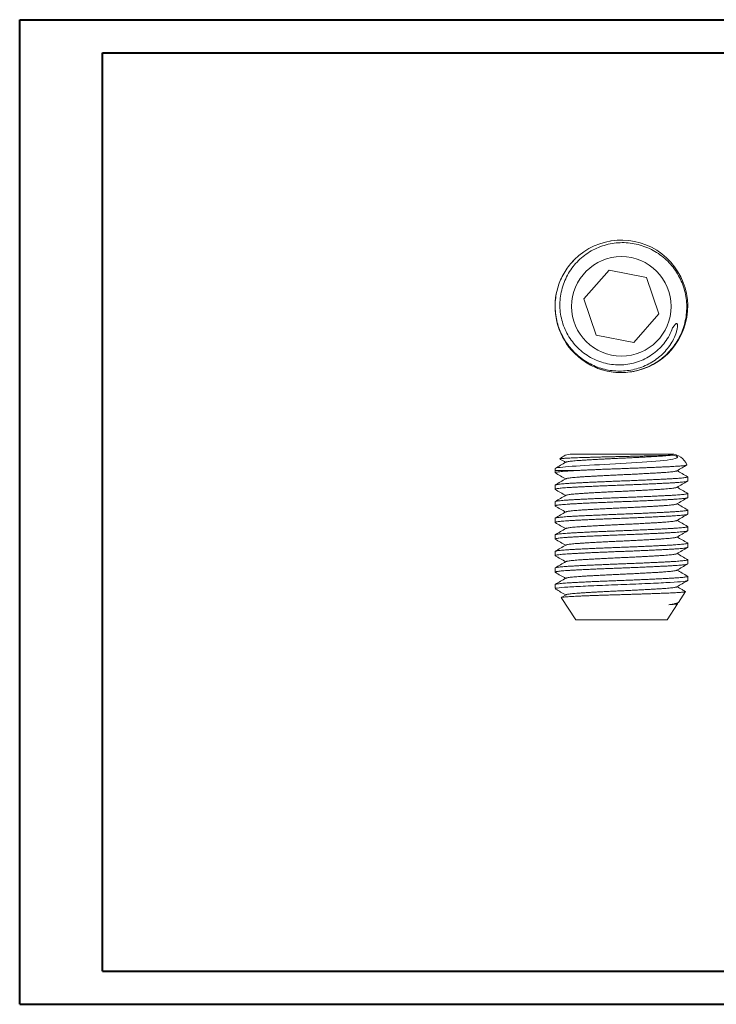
# Model space of a CAD drawing. Header units: millimetres. Extents: x 0 to 420, y 0 to 297.
# Tile 1 of 2: x 0 to 210, y 0 to 297. Entities that reach past the tile are written whole.
import ezdxf

# ---------------------------------------------------------------- set-up
doc = ezdxf.new("R2010")
doc.units = ezdxf.units.MM

msp = doc.modelspace()

# ---------------------------------------------------------------- linework, layer by layer
at = {"color": 7, "linetype": 'Continuous', "lineweight": 40}
for p, q in [((0.08, 0.21), (0.08, 297.21)), ((0.08, 297.21), (420.08, 297.21)), ((25.08, 10.21), (25.08, 287.21)), ((25.08, 287.21), (410.08, 287.21)), ((25.08, 10.21), (410.08, 10.21)), ((0.08, 0.21), (420.08, 0.21))]:
    msp.add_line(p, q, dxfattribs=at)
at = {"color": 7, "linetype": 'Continuous', "lineweight": 15}
for p, q in [((178.12, 230.45), (178.06, 230.44)), ((178.12, 230.45), (178.33, 230.48)), ((167.33, 224.88), (166.81, 224.31)), ((177.75, 221.67), (170.14, 212.99)), ((189.08, 219.42), (177.75, 221.67)), ((192.79, 208.49), (189.08, 219.42)), ((170.14, 212.99), (173.86, 202.05)), ((185.18, 199.8), (192.79, 208.49)), ((173.86, 202.05), (185.18, 199.8)), ((167.21, 196.72), (167.31, 196.61)), ((166.47, 166.19), (196.47, 166.19)), ((161.47, 161.19), (161.47, 160.57)), ((201.47, 158.07), (201.47, 159.32)), ((161.47, 156.82), (161.47, 155.57)), ((161.47, 151.82), (161.47, 150.57)), ((201.47, 153.07), (201.47, 154.32)), ((201.47, 148.07), (201.47, 149.32)), ((161.47, 146.82), (161.47, 145.57)), ((201.47, 143.07), (201.47, 144.32)), ((161.47, 141.82), (161.47, 140.57)), ((161.47, 136.82), (161.47, 135.57)), ((201.47, 138.07), (201.47, 139.32)), ((201.47, 133.07), (201.47, 134.32)), ((161.47, 131.82), (161.47, 130.57)), ((201.47, 128.07), (201.47, 129.32)), ((161.47, 126.82), (161.47, 125.7)), ((161.47, 125.7), (161.6, 125.49)), ((161.74, 125.7), (161.47, 125.7)), ((163.32, 122.88), (167.72, 116.19)), ((164.77, 123.75), (163.35, 122.93)), ((198.68, 121.46), (200.8, 124.69)), ((195.22, 116.19), (198.42, 121.06)), ((198.16, 121.13), (198.56, 121.36)), ((198.4, 121.12), (198.27, 121.19)), ((167.72, 116.19), (195.22, 116.19))]:
    msp.add_line(p, q, dxfattribs=at)
at = {"color": 8, "linetype": 'Continuous', "lineweight": 15}
msp.add_line((167.3, 161.19), (161.47, 161.19), dxfattribs=at)
at = {"color": 7, "linetype": 'Continuous', "lineweight": 15, "flags": 128}
msp.add_lwpolyline([(161.53, 161.84), (161.54, 161.88), (161.72, 161.96), (162.03, 162.03), (162.48, 162.11), (163.05, 162.18), (163.77, 162.26), (164.62, 162.34), (165.56, 162.42), (166.61, 162.49), (167.8, 162.57), (169.08, 162.65), (170.41, 162.73), (171.82, 162.81), (173.33, 162.9), (174.9, 162.99), (176.45, 163.08), (178.03, 163.16), (179.68, 163.25), (181.34, 163.34), (182.95, 163.43), (184.54, 163.52), (186.15, 163.62), (187.72, 163.73), (189.15, 163.83), (190.53, 163.93), (191.87, 164.04), (193.13, 164.16), (194.25, 164.27), (195.26, 164.38), (196.2, 164.51), (197.01, 164.65), (197.72, 164.83), (198, 164.93), (198.22, 165.04), (198.33, 165.14), (198.39, 165.25), (198.36, 165.37), (198.28, 165.45), (198.23, 165.49), (198.17, 165.53), (198.11, 165.57), (198.01, 165.61), (197.8, 165.69), (197.41, 165.79), (197.05, 165.86), (196.91, 165.88), (196.91, 165.88)], dxfattribs=at)
at = {"color": 7, "linetype": 'Continuous', "lineweight": 15}
msp.add_circle((181.47, 210.74), 15, dxfattribs=at)
for centre, radius, start, end in [((181.47, 210.75), 19.99, 247.0033, 135.141), ((181.47, 210.74), 20, 168.8516, 224.8945), ((166.47, 161.19), 5, 90, 134.9235), ((196.47, 161.19), 5, 19.9828, 90), ((166.47, 161.19), 5, 172.5154, 180)]:
    msp.add_arc(centre, radius, start, end, dxfattribs=at)
for points, knots in [([(196.91, 204.26), (196.36, 202.71), (195.59, 201.28), (193.63, 198.66), (192.48, 197.51), (190.52, 196.05), (189.83, 195.6), (188.4, 194.82), (187.67, 194.48), (186.15, 193.91), (185.36, 193.68), (183.77, 193.33), (182.97, 193.21), (180.55, 193.03), (178.89, 193.13), (176.51, 193.61), (175.73, 193.83), (174.2, 194.36), (173.44, 194.69), (171.27, 195.8), (169.95, 196.73), (167.55, 198.96), (166.52, 200.21), (165.23, 202.29), (164.85, 203.01), (164.18, 204.49), (163.9, 205.25), (163.21, 207.58), (162.96, 209.22), (162.91, 211.64), (162.95, 212.45), (163.12, 214.07), (163.27, 214.88), (163.85, 217.24), (164.44, 218.75), (166.01, 221.62), (166.97, 222.93), (168.65, 224.69), (169.26, 225.24), (170.53, 226.26), (171.19, 226.73), (173.25, 228), (174.76, 228.68), (177.86, 229.62), (179.47, 229.89), (182.73, 230.01), (184.34, 229.87), (186.72, 229.35), (187.51, 229.12), (189.04, 228.58), (189.79, 228.26), (191.95, 227.17), (193.32, 226.24), (195.75, 224.1), (196.83, 222.89), (198.68, 220.19), (199.42, 218.76), (200.26, 216.47), (200.49, 215.68), (200.86, 214.1), (200.99, 213.3), (201.23, 210.89), (201.2, 209.24), (200.72, 206.03), (200.29, 204.47), (199.04, 201.45), (198.24, 200.05), (196.79, 198.1), (196.26, 197.47), (195.13, 196.29), (194.54, 195.74), (193.28, 194.72), (192.63, 194.25), (191.25, 193.38), (190.53, 192.99), (188.33, 191.96), (186.79, 191.46), (183.59, 190.83), (181.97, 190.72), (178.73, 190.88), (177.11, 191.17), (174.79, 191.88), (174.03, 192.16), (172.55, 192.82), (171.82, 193.2), (169.73, 194.46), (168.46, 195.46), (167.3, 196.62)], [0, 0, 0, 0, 0.03125, 0.03125, 0.0625, 0.0625, 0.078125, 0.078125, 0.09375, 0.09375, 0.109375, 0.109375, 0.125, 0.125, 0.15625, 0.15625, 0.171875, 0.171875, 0.1875, 0.1875, 0.21875, 0.21875, 0.25, 0.25, 0.265625, 0.265625, 0.28125, 0.28125, 0.3125, 0.3125, 0.328125, 0.328125, 0.34375, 0.34375, 0.375, 0.375, 0.40625, 0.40625, 0.421875, 0.421875, 0.4375, 0.4375, 0.46875, 0.46875, 0.5, 0.5, 0.53125, 0.53125, 0.546875, 0.546875, 0.5625, 0.5625, 0.59375, 0.59375, 0.625, 0.625, 0.65625, 0.65625, 0.671875, 0.671875, 0.6875, 0.6875, 0.71875, 0.71875, 0.75, 0.75, 0.78125, 0.78125, 0.796875, 0.796875, 0.8125, 0.8125, 0.828125, 0.828125, 0.84375, 0.84375, 0.875, 0.875, 0.90625, 0.90625, 0.9375, 0.9375, 0.953125, 0.953125, 0.96875, 0.96875, 1, 1, 1, 1]), ([(167.3, 224.85), (166.22, 223.76), (165.28, 222.57), (163.68, 219.99), (163.02, 218.59), (162.06, 215.72), (161.74, 214.23), (161.45, 211.18), (161.49, 209.66), (161.9, 206.65), (162.29, 205.15), (163.38, 202.33), (164.09, 200.97), (165.81, 198.45), (166.81, 197.3), (168.49, 195.77), (169.09, 195.28), (170.33, 194.4), (171.62, 193.59), (172.98, 192.93), (174.39, 192.36), (175.12, 192.11), (177.33, 191.51), (178.82, 191.28), (181.11, 191.2), (181.88, 191.22), (183.39, 191.36), (184.14, 191.47), (185.62, 191.78), (186.35, 191.98), (187.8, 192.48), (188.51, 192.77), (190.55, 193.77), (191.82, 194.59), (194.16, 196.57), (195.19, 197.69), (196.91, 200.18), (197.62, 201.56), (198.16, 203.38), (198.25, 203.76), (198.35, 204.32), (198.37, 204.51), (198.39, 204.88), (198.4, 205.07), (198.35, 205.35), (198.32, 205.44), (198.24, 205.54), (198.2, 205.57), (198.12, 205.58), (198.07, 205.57), (197.87, 205.47), (197.74, 205.32), (197.36, 204.88), (197.14, 204.57), (196.91, 204.26)], [0, 0, 0, 0, 0.0625, 0.0625, 0.125, 0.125, 0.1875, 0.1875, 0.25, 0.25, 0.3125, 0.3125, 0.375, 0.375, 0.4375, 0.4375, 0.46875, 0.46875, 0.5, 0.53125, 0.53125, 0.5625, 0.5625, 0.625, 0.625, 0.65625, 0.65625, 0.6875, 0.6875, 0.71875, 0.71875, 0.75, 0.75, 0.8125, 0.8125, 0.875, 0.875, 0.9375, 0.9375, 0.953125, 0.953125, 0.960938, 0.960938, 0.96875, 0.96875, 0.972656, 0.972656, 0.974609, 0.974609, 0.976563, 0.976563, 0.984375, 0.984375, 1, 1, 1, 1]), ([(164.77, 163.75), (164.23, 163.44), (163.16, 162.82), (162.09, 162.2), (161.57, 161.9)], [0, 0, 0, 0, 0.508896, 1, 1, 1, 1]), ([(196.91, 165.88), (196.76, 165.87), (196.46, 165.85), (195.9, 165.83), (195.24, 165.8), (194.49, 165.78), (193.62, 165.75), (192.65, 165.72), (191.59, 165.69), (190.45, 165.66), (189.24, 165.63), (187.96, 165.6), (186.62, 165.57), (185.23, 165.53), (183.83, 165.5), (182.39, 165.47), (180.94, 165.44), (179.47, 165.4), (178.03, 165.37), (176.59, 165.33), (175.18, 165.3), (173.79, 165.26), (172.46, 165.22), (171.17, 165.18), (169.94, 165.15), (168.79, 165.11), (167.74, 165.07), (166.77, 165.04), (165.89, 165), (165.11, 164.96), (164.45, 164.92), (163.89, 164.87), (163.45, 164.83), (163.14, 164.79), (162.97, 164.75), (162.95, 164.73), (162.94, 164.73)], [0, 0, 0, 0, 0.025781, 0.051563, 0.07796, 0.104358, 0.132657, 0.160957, 0.190032, 0.219107, 0.248213, 0.277319, 0.307253, 0.337187, 0.366581, 0.395975, 0.426208, 0.456443, 0.486187, 0.515931, 0.546504, 0.577078, 0.607415, 0.637752, 0.668969, 0.700186, 0.730549, 0.760913, 0.792113, 0.823313, 0.854444, 0.885576, 0.917611, 0.949646, 0.980804, 1, 1, 1, 1]), ([(162.96, 164.68), (163.02, 164.65), (163.59, 164.32), (164.16, 163.99), (164.67, 163.69)], [0, 0, 0, 0, 0.109152, 1, 1, 1, 1]), ([(196.91, 165.88), (196.69, 165.85), (196.23, 165.8), (195.38, 165.72), (194.41, 165.64), (193.33, 165.57), (192.13, 165.49), (190.81, 165.42), (189.39, 165.34), (187.89, 165.26), (186.32, 165.17), (184.71, 165.09), (183.09, 165.02), (181.47, 164.94), (179.84, 164.87), (178.22, 164.79), (176.61, 164.71), (175.05, 164.63), (173.54, 164.55), (172.12, 164.47), (170.81, 164.39), (169.61, 164.32), (168.51, 164.24), (167.53, 164.17), (166.68, 164.09), (165.97, 164.01), (165.41, 163.92), (165.02, 163.84), (164.81, 163.79), (164.79, 163.76), (164.78, 163.75)], [0, 0, 0, 0, 0.036858, 0.073531, 0.109845, 0.145639, 0.181854, 0.2186, 0.255708, 0.293001, 0.330293, 0.367401, 0.404147, 0.440362, 0.476577, 0.513323, 0.550431, 0.587723, 0.625016, 0.662124, 0.69887, 0.735085, 0.7713, 0.808046, 0.845154, 0.882446, 0.919738, 0.956847, 0.993592, 1, 1, 1, 1]), ([(167.3, 161.19), (166.9, 161.17), (166.11, 161.13), (165.05, 161.06), (164.1, 160.99), (163.29, 160.91), (162.62, 160.84), (162.1, 160.77), (161.73, 160.7), (161.52, 160.63), (161.44, 160.57), (161.5, 160.53), (161.53, 160.52)], [0, 0, 0, 0, 0.101401, 0.204165, 0.307919, 0.41227, 0.516807, 0.619262, 0.721113, 0.821987, 0.921532, 1, 1, 1, 1]), ([(161.51, 160.52), (162.06, 160.2), (163.11, 159.6), (164.16, 158.99), (164.67, 158.69)], [0, 0, 0, 0, 0.516786, 1, 1, 1, 1]), ([(198.15, 161.13), (198.15, 161.13), (198.12, 161.1), (197.92, 161.04), (197.53, 160.96), (196.97, 160.88), (196.26, 160.8), (195.4, 160.72), (194.42, 160.64), (193.33, 160.57), (192.13, 160.49), (190.81, 160.42), (189.39, 160.34), (187.89, 160.26), (186.32, 160.17), (184.71, 160.09), (183.09, 160.02), (181.47, 159.94), (179.84, 159.87), (178.22, 159.79), (176.61, 159.71), (175.05, 159.63), (173.54, 159.55), (172.12, 159.47), (170.81, 159.39), (169.61, 159.32), (168.51, 159.24), (167.53, 159.17), (166.68, 159.09), (165.97, 159.01), (165.41, 158.92), (165.02, 158.84), (164.81, 158.79), (164.79, 158.76), (164.78, 158.75)], [0, 0, 0, 0, 0.0055366, 0.0383722, 0.0715318, 0.1048556, 0.1381795, 0.171339, 0.2041747, 0.2365361, 0.2688976, 0.3017333, 0.3348928, 0.3682167, 0.4015405, 0.4347, 0.4675357, 0.4998972, 0.5322587, 0.5650943, 0.5982538, 0.6315777, 0.6649015, 0.6980611, 0.7308967, 0.7632582, 0.7956197, 0.8284553, 0.8616148, 0.8949387, 0.9282626, 0.9614221, 0.9942577, 1, 1, 1, 1]), ([(201.15, 162.9), (201.16, 162.88), (201.17, 162.85), (201.02, 162.8), (200.74, 162.75), (200.32, 162.69), (199.76, 162.63), (199.08, 162.57), (198.27, 162.52), (197.34, 162.46), (196.29, 162.4), (195.14, 162.35), (193.91, 162.29), (192.57, 162.23), (191.14, 162.17), (189.66, 162.11), (188.12, 162.05), (186.52, 161.98), (184.88, 161.92), (183.23, 161.86), (181.56, 161.8), (179.88, 161.74), (178.21, 161.68), (176.58, 161.62), (174.98, 161.55), (173.4, 161.48), (171.96, 161.42), (170.65, 161.36), (169.48, 161.3), (168.35, 161.25), (167.65, 161.21), (167.3, 161.19)], [0, 0, 0, 0, 0.025401, 0.060059, 0.094717, 0.130365, 0.166014, 0.200935, 0.235856, 0.271792, 0.307728, 0.342647, 0.377566, 0.413487, 0.449409, 0.484527, 0.519645, 0.555782, 0.591919, 0.627057, 0.662195, 0.69835, 0.734505, 0.769716, 0.804927, 0.841158, 0.87739, 0.90772, 0.938051, 0.969025, 1, 1, 1, 1]), ([(198.16, 161.13), (198.71, 161.45), (199.7, 162.02), (200.69, 162.59), (201.13, 162.85)], [0, 0, 0, 0, 0.548503, 1, 1, 1, 1]), ([(201.42, 159.37), (200.88, 159.68), (199.83, 160.29), (198.78, 160.9), (198.27, 161.19)], [0, 0, 0, 0, 0.516876, 1, 1, 1, 1]), ([(201.47, 158.07), (201.45, 158.05), (201.42, 158), (201.19, 157.93), (200.81, 157.86), (200.27, 157.79), (199.59, 157.72), (198.77, 157.65), (197.83, 157.58), (196.78, 157.51), (195.62, 157.44), (194.35, 157.38), (192.96, 157.31), (191.47, 157.24), (189.89, 157.17), (188.25, 157.09), (186.57, 157.02), (184.88, 156.95), (183.17, 156.88), (181.46, 156.82), (179.73, 156.75), (178, 156.68), (176.27, 156.61), (174.57, 156.54), (172.94, 156.47), (171.39, 156.4), (169.93, 156.33), (168.57, 156.26), (167.3, 156.19), (166.13, 156.13), (165.07, 156.06), (164.12, 155.99), (163.3, 155.92), (162.63, 155.84), (162.1, 155.77), (161.73, 155.7), (161.52, 155.63), (161.44, 155.57), (161.5, 155.53), (161.53, 155.52)], [0, 0, 0, 0, 0.026931, 0.054226, 0.081787, 0.109508, 0.13728, 0.164499, 0.191559, 0.218359, 0.244805, 0.271736, 0.299031, 0.326592, 0.354313, 0.382085, 0.409305, 0.436364, 0.463164, 0.489611, 0.516541, 0.543836, 0.571397, 0.599118, 0.62689, 0.65411, 0.68117, 0.70797, 0.734416, 0.761347, 0.788642, 0.816203, 0.843923, 0.871696, 0.898915, 0.925975, 0.952775, 0.979221, 1, 1, 1, 1]), ([(161.47, 156.82), (161.48, 156.84), (161.51, 156.88), (161.75, 156.95), (162.13, 157.02), (162.67, 157.09), (163.35, 157.17), (164.17, 157.24), (165.1, 157.31), (166.15, 157.38), (167.32, 157.44), (168.59, 157.51), (169.98, 157.58), (171.47, 157.65), (173.05, 157.72), (174.68, 157.79), (176.36, 157.86), (178.06, 157.93), (179.76, 158), (181.48, 158.07), (183.2, 158.13), (184.94, 158.2), (186.67, 158.27), (188.36, 158.34), (189.99, 158.42), (191.55, 158.49), (193.01, 158.56), (194.37, 158.63), (195.63, 158.69), (196.8, 158.76), (197.87, 158.83), (198.82, 158.9), (199.64, 158.97), (200.31, 159.04), (200.83, 159.11), (201.2, 159.18), (201.42, 159.25), (201.5, 159.31), (201.44, 159.35), (201.41, 159.37)], [0, 0, 0, 0, 0.0269306, 0.0542259, 0.0817867, 0.1095078, 0.13728, 0.1644998, 0.1915594, 0.2183594, 0.2448059, 0.2717365, 0.2990318, 0.3265926, 0.3543137, 0.3820859, 0.4093057, 0.4363654, 0.4631653, 0.4896118, 0.5165425, 0.5438378, 0.5713986, 0.5991196, 0.6268919, 0.6541116, 0.6811713, 0.7079713, 0.7344178, 0.7613484, 0.7886437, 0.8162045, 0.8439255, 0.8716978, 0.8989176, 0.9259772, 0.9527772, 0.9792237, 1, 1, 1, 1]), ([(164.77, 158.75), (164.23, 158.44), (163.14, 157.81), (162.06, 157.18), (161.51, 156.87)], [0, 0, 0, 0, 0.499916, 1, 1, 1, 1]), ([(198.16, 156.13), (198.71, 156.45), (199.79, 157.07), (200.88, 157.7), (201.42, 158.02)], [0, 0, 0, 0, 0.499908, 1, 1, 1, 1]), ([(161.51, 155.52), (162.06, 155.2), (163.11, 154.6), (164.16, 153.99), (164.67, 153.69)], [0, 0, 0, 0, 0.516759, 1, 1, 1, 1]), ([(198.15, 156.13), (198.15, 156.13), (198.12, 156.1), (197.92, 156.04), (197.53, 155.96), (196.97, 155.88), (196.26, 155.8), (195.4, 155.72), (194.42, 155.64), (193.33, 155.57), (192.13, 155.49), (190.81, 155.42), (189.39, 155.34), (187.89, 155.26), (186.32, 155.17), (184.71, 155.09), (183.09, 155.02), (181.47, 154.94), (179.84, 154.87), (178.22, 154.79), (176.61, 154.71), (175.05, 154.63), (173.54, 154.55), (172.12, 154.47), (170.81, 154.39), (169.61, 154.32), (168.51, 154.24), (167.53, 154.17), (166.68, 154.09), (165.97, 154.01), (165.41, 153.92), (165.02, 153.84), (164.81, 153.79), (164.79, 153.76), (164.78, 153.75)], [0, 0, 0, 0, 0.005537, 0.038372, 0.071531, 0.104855, 0.138178, 0.171337, 0.204172, 0.236533, 0.268894, 0.301729, 0.334888, 0.368211, 0.401534, 0.434693, 0.467528, 0.499889, 0.53225, 0.565085, 0.598244, 0.631567, 0.664891, 0.69805, 0.730885, 0.763246, 0.795607, 0.828442, 0.861601, 0.894924, 0.928247, 0.961406, 0.994241, 1, 1, 1, 1]), ([(201.42, 154.37), (200.88, 154.68), (199.83, 155.29), (198.78, 155.9), (198.27, 156.19)], [0, 0, 0, 0, 0.51687, 1, 1, 1, 1]), ([(201.47, 153.07), (201.45, 153.05), (201.42, 153), (201.19, 152.93), (200.81, 152.86), (200.27, 152.79), (199.59, 152.72), (198.77, 152.65), (197.83, 152.58), (196.78, 152.51), (195.62, 152.44), (194.35, 152.38), (192.96, 152.31), (191.47, 152.24), (189.89, 152.17), (188.25, 152.09), (186.57, 152.02), (184.88, 151.95), (183.17, 151.88), (181.46, 151.82), (179.73, 151.75), (178, 151.68), (176.27, 151.61), (174.57, 151.54), (172.94, 151.47), (171.39, 151.4), (169.93, 151.33), (168.57, 151.26), (167.3, 151.19), (166.13, 151.13), (165.07, 151.06), (164.12, 150.99), (163.3, 150.92), (162.63, 150.84), (162.1, 150.77), (161.73, 150.7), (161.52, 150.63), (161.44, 150.57), (161.5, 150.54), (161.53, 150.52)], [0, 0, 0, 0, 0.0269331, 0.0542309, 0.0817943, 0.1095179, 0.1372928, 0.1645151, 0.1915772, 0.2183797, 0.2448287, 0.2717618, 0.2990596, 0.326623, 0.3543466, 0.3821215, 0.4093438, 0.4364059, 0.4632084, 0.4896574, 0.5165905, 0.5438883, 0.5714517, 0.5991753, 0.6269501, 0.6541724, 0.6812346, 0.7080371, 0.734486, 0.7614192, 0.788717, 0.8162804, 0.844004, 0.8717788, 0.8990011, 0.9260633, 0.9528658, 0.9793147, 1, 1, 1, 1]), ([(161.47, 151.82), (161.48, 151.84), (161.51, 151.88), (161.75, 151.95), (162.13, 152.02), (162.67, 152.09), (163.35, 152.17), (164.17, 152.24), (165.1, 152.31), (166.15, 152.38), (167.32, 152.44), (168.59, 152.51), (169.98, 152.58), (171.47, 152.65), (173.05, 152.72), (174.68, 152.79), (176.36, 152.86), (178.06, 152.93), (179.76, 153), (181.48, 153.07), (183.2, 153.13), (184.94, 153.2), (186.67, 153.27), (188.36, 153.34), (189.99, 153.42), (191.55, 153.49), (193.01, 153.56), (194.37, 153.63), (195.63, 153.69), (196.8, 153.76), (197.87, 153.83), (198.82, 153.9), (199.64, 153.97), (200.31, 154.04), (200.83, 154.11), (201.2, 154.18), (201.42, 154.25), (201.5, 154.31), (201.44, 154.35), (201.41, 154.37)], [0, 0, 0, 0, 0.0269327, 0.0542301, 0.081793, 0.1095162, 0.1372906, 0.1645125, 0.1915743, 0.2183763, 0.2448249, 0.2717575, 0.299055, 0.3266179, 0.3543411, 0.3821155, 0.4093374, 0.4363991, 0.4632012, 0.4896497, 0.5165824, 0.5438798, 0.5714428, 0.5991659, 0.6269403, 0.6541622, 0.681224, 0.708026, 0.7344746, 0.7614073, 0.7887047, 0.8162676, 0.8439908, 0.8717652, 0.8989871, 0.9260488, 0.9528509, 0.9792994, 1, 1, 1, 1]), ([(164.77, 153.75), (164.23, 153.44), (163.14, 152.81), (162.05, 152.18), (161.51, 151.87)], [0, 0, 0, 0, 0.499913, 1, 1, 1, 1]), ([(198.16, 151.13), (198.71, 151.45), (199.79, 152.08), (200.88, 152.7), (201.42, 153.02)], [0, 0, 0, 0, 0.499905, 1, 1, 1, 1]), ([(161.47, 146.82), (161.48, 146.84), (161.51, 146.88), (161.75, 146.95), (162.13, 147.02), (162.67, 147.09), (163.35, 147.17), (164.17, 147.24), (165.1, 147.31), (166.15, 147.38), (167.32, 147.44), (168.59, 147.51), (169.98, 147.58), (171.47, 147.65), (173.05, 147.72), (174.68, 147.79), (176.36, 147.86), (178.06, 147.93), (179.76, 148), (181.48, 148.07), (183.2, 148.13), (184.94, 148.2), (186.67, 148.27), (188.36, 148.34), (189.99, 148.42), (191.55, 148.49), (193.01, 148.56), (194.37, 148.63), (195.63, 148.69), (196.8, 148.76), (197.87, 148.83), (198.82, 148.9), (199.64, 148.97), (200.31, 149.04), (200.83, 149.11), (201.2, 149.18), (201.42, 149.25), (201.5, 149.31), (201.44, 149.35), (201.41, 149.37)], [0, 0, 0, 0, 0.026933, 0.054231, 0.081794, 0.109518, 0.137293, 0.164515, 0.191577, 0.21838, 0.244829, 0.271762, 0.299059, 0.326623, 0.354346, 0.382121, 0.409343, 0.436406, 0.463208, 0.489657, 0.51659, 0.543888, 0.571451, 0.599175, 0.62695, 0.654172, 0.681234, 0.708037, 0.734486, 0.761419, 0.788716, 0.81628, 0.844003, 0.871778, 0.899001, 0.926063, 0.952865, 0.979314, 1, 1, 1, 1]), ([(161.51, 150.52), (162.05, 150.2), (163.11, 149.6), (164.16, 148.99), (164.67, 148.69)], [0, 0, 0, 0, 0.516733, 1, 1, 1, 1]), ([(164.77, 148.75), (164.23, 148.44), (163.14, 147.81), (162.05, 147.18), (161.51, 146.87)], [0, 0, 0, 0, 0.499913, 1, 1, 1, 1]), ([(198.15, 151.13), (198.15, 151.13), (198.12, 151.1), (197.92, 151.04), (197.53, 150.96), (196.97, 150.88), (196.26, 150.8), (195.4, 150.72), (194.42, 150.64), (193.33, 150.57), (192.13, 150.49), (190.81, 150.42), (189.39, 150.34), (187.89, 150.26), (186.32, 150.17), (184.71, 150.09), (183.09, 150.02), (181.47, 149.94), (179.84, 149.87), (178.22, 149.79), (176.61, 149.71), (175.05, 149.63), (173.54, 149.55), (172.12, 149.47), (170.81, 149.39), (169.61, 149.32), (168.51, 149.24), (167.53, 149.17), (166.68, 149.09), (165.97, 149.01), (165.41, 148.92), (165.02, 148.84), (164.81, 148.79), (164.79, 148.76), (164.78, 148.75)], [0, 0, 0, 0, 0.0055633, 0.038397, 0.0715545, 0.1048764, 0.1381983, 0.1713558, 0.2041895, 0.236549, 0.2689086, 0.3017422, 0.3348998, 0.3682216, 0.4015435, 0.4347011, 0.4675347, 0.4998943, 0.5322538, 0.5650875, 0.598245, 0.6315669, 0.6648888, 0.6980463, 0.7308799, 0.7632395, 0.7955991, 0.8284327, 0.8615902, 0.8949121, 0.928234, 0.9613915, 0.9942252, 1, 1, 1, 1]), ([(201.42, 149.37), (200.88, 149.68), (199.83, 150.29), (198.78, 150.9), (198.27, 151.19)], [0, 0, 0, 0, 0.516862, 1, 1, 1, 1]), ([(201.47, 148.07), (201.45, 148.05), (201.42, 148), (201.19, 147.93), (200.81, 147.86), (200.27, 147.79), (199.59, 147.72), (198.77, 147.65), (197.83, 147.58), (196.78, 147.51), (195.62, 147.44), (194.35, 147.38), (192.96, 147.31), (191.47, 147.24), (189.89, 147.17), (188.25, 147.09), (186.57, 147.02), (184.88, 146.95), (183.17, 146.88), (181.46, 146.82), (179.73, 146.75), (178, 146.68), (176.27, 146.61), (174.57, 146.54), (172.94, 146.47), (171.39, 146.4), (169.93, 146.33), (168.57, 146.26), (167.3, 146.19), (166.13, 146.13), (165.07, 146.06), (164.12, 145.99), (163.3, 145.92), (162.63, 145.84), (162.1, 145.77), (161.73, 145.7), (161.52, 145.63), (161.44, 145.57), (161.5, 145.54), (161.52, 145.52)], [0, 0, 0, 0, 0.026934, 0.054233, 0.081797, 0.109522, 0.137298, 0.164521, 0.191584, 0.218388, 0.244838, 0.271772, 0.299071, 0.326635, 0.35436, 0.382135, 0.409359, 0.436422, 0.463225, 0.489675, 0.516609, 0.543908, 0.571473, 0.599197, 0.626973, 0.654196, 0.681259, 0.708063, 0.734513, 0.761447, 0.788746, 0.81631, 0.844035, 0.871811, 0.899034, 0.926097, 0.9529, 0.97935, 1, 1, 1, 1]), ([(198.15, 146.13), (198.15, 146.13), (198.12, 146.1), (197.92, 146.04), (197.53, 145.96), (196.97, 145.88), (196.26, 145.8), (195.4, 145.72), (194.42, 145.64), (193.33, 145.57), (192.13, 145.49), (190.81, 145.42), (189.39, 145.34), (187.89, 145.26), (186.32, 145.17), (184.71, 145.09), (183.09, 145.02), (181.47, 144.94), (179.84, 144.87), (178.22, 144.79), (176.61, 144.71), (175.05, 144.63), (173.54, 144.55), (172.12, 144.47), (170.81, 144.39), (169.61, 144.32), (168.51, 144.24), (167.53, 144.17), (166.68, 144.09), (165.97, 144.01), (165.41, 143.92), (165.02, 143.84), (164.81, 143.79), (164.79, 143.76), (164.78, 143.75)], [0, 0, 0, 0, 0.005594, 0.038426, 0.071582, 0.104902, 0.138223, 0.171379, 0.204211, 0.236569, 0.268927, 0.301759, 0.334915, 0.368235, 0.401556, 0.434712, 0.467544, 0.499902, 0.53226, 0.565092, 0.598248, 0.631568, 0.664889, 0.698045, 0.730877, 0.763235, 0.795593, 0.828425, 0.861581, 0.894901, 0.928221, 0.961377, 0.99421, 1, 1, 1, 1]), ([(198.16, 146.13), (198.71, 146.45), (199.79, 147.08), (200.88, 147.7), (201.42, 148.02)], [0, 0, 0, 0, 0.499905, 1, 1, 1, 1]), ([(201.42, 144.37), (200.88, 144.68), (199.83, 145.29), (198.78, 145.9), (198.27, 146.19)], [0, 0, 0, 0, 0.516853, 1, 1, 1, 1]), ([(201.47, 143.07), (201.45, 143.05), (201.42, 143), (201.19, 142.93), (200.81, 142.86), (200.27, 142.79), (199.59, 142.72), (198.77, 142.65), (197.83, 142.58), (196.78, 142.51), (195.62, 142.44), (194.35, 142.38), (192.96, 142.31), (191.47, 142.24), (189.89, 142.17), (188.25, 142.09), (186.57, 142.02), (184.88, 141.95), (183.17, 141.88), (181.46, 141.82), (179.73, 141.75), (178, 141.68), (176.27, 141.61), (174.57, 141.54), (172.94, 141.47), (171.39, 141.4), (169.93, 141.33), (168.57, 141.26), (167.3, 141.19), (166.13, 141.13), (165.07, 141.06), (164.12, 140.99), (163.3, 140.92), (162.63, 140.84), (162.1, 140.77), (161.73, 140.7), (161.52, 140.63), (161.44, 140.57), (161.5, 140.54), (161.52, 140.52)], [0, 0, 0, 0, 0.026935, 0.054235, 0.0818, 0.109526, 0.137303, 0.164527, 0.191591, 0.218395, 0.244846, 0.271781, 0.299081, 0.326647, 0.354372, 0.382149, 0.409373, 0.436437, 0.463242, 0.489693, 0.516628, 0.543927, 0.571493, 0.599218, 0.626995, 0.65422, 0.681284, 0.708088, 0.734539, 0.761474, 0.788774, 0.816339, 0.844065, 0.871842, 0.899066, 0.92613, 0.952934, 0.979385, 1, 1, 1, 1]), ([(161.47, 141.82), (161.48, 141.84), (161.51, 141.88), (161.75, 141.95), (162.13, 142.02), (162.67, 142.09), (163.35, 142.17), (164.17, 142.24), (165.1, 142.31), (166.15, 142.38), (167.32, 142.44), (168.59, 142.51), (169.98, 142.58), (171.47, 142.65), (173.05, 142.72), (174.68, 142.79), (176.36, 142.86), (178.06, 142.93), (179.76, 143), (181.48, 143.07), (183.2, 143.13), (184.94, 143.2), (186.67, 143.27), (188.36, 143.34), (189.99, 143.42), (191.55, 143.49), (193.01, 143.56), (194.37, 143.63), (195.63, 143.69), (196.8, 143.76), (197.87, 143.83), (198.82, 143.9), (199.64, 143.97), (200.31, 144.04), (200.83, 144.11), (201.2, 144.18), (201.42, 144.25), (201.5, 144.31), (201.44, 144.35), (201.41, 144.37)], [0, 0, 0, 0, 0.0269335, 0.0542317, 0.0817955, 0.1095195, 0.1372947, 0.1645174, 0.19158, 0.2183828, 0.2448322, 0.2717657, 0.2990639, 0.3266277, 0.3543517, 0.3821269, 0.4093496, 0.4364121, 0.463215, 0.4896643, 0.5165978, 0.543896, 0.5714598, 0.5991838, 0.6269591, 0.6541817, 0.6812443, 0.7080471, 0.7344965, 0.76143, 0.7887282, 0.816292, 0.844016, 0.8717912, 0.8990139, 0.9260765, 0.9528793, 0.9793287, 1, 1, 1, 1]), ([(161.51, 145.52), (162.05, 145.2), (163.11, 144.6), (164.16, 143.99), (164.67, 143.69)], [0, 0, 0, 0, 0.516708, 1, 1, 1, 1]), ([(164.77, 143.75), (164.23, 143.44), (163.14, 142.81), (162.05, 142.18), (161.51, 141.87)], [0, 0, 0, 0, 0.499913, 1, 1, 1, 1]), ([(198.16, 141.13), (198.71, 141.45), (199.79, 142.08), (200.88, 142.7), (201.42, 143.02)], [0, 0, 0, 0, 0.499905, 1, 1, 1, 1]), ([(161.51, 140.52), (162.05, 140.2), (163.11, 139.6), (164.16, 138.99), (164.67, 138.69)], [0, 0, 0, 0, 0.516684, 1, 1, 1, 1]), ([(198.15, 141.13), (198.15, 141.13), (198.12, 141.1), (197.92, 141.04), (197.53, 140.96), (196.97, 140.88), (196.26, 140.8), (195.4, 140.72), (194.42, 140.64), (193.33, 140.57), (192.13, 140.49), (190.81, 140.42), (189.39, 140.34), (187.89, 140.26), (186.32, 140.17), (184.71, 140.09), (183.09, 140.02), (181.47, 139.94), (179.84, 139.87), (178.22, 139.79), (176.61, 139.71), (175.05, 139.63), (173.54, 139.55), (172.12, 139.47), (170.81, 139.39), (169.61, 139.32), (168.51, 139.24), (167.53, 139.17), (166.68, 139.09), (165.97, 139.01), (165.41, 138.92), (165.02, 138.84), (164.81, 138.79), (164.79, 138.76), (164.78, 138.75)], [0, 0, 0, 0, 0.00563, 0.03846, 0.071614, 0.104933, 0.138252, 0.171406, 0.204236, 0.236593, 0.268949, 0.301779, 0.334934, 0.368252, 0.401571, 0.434725, 0.467556, 0.499912, 0.532268, 0.565099, 0.598253, 0.631572, 0.66489, 0.698044, 0.730875, 0.763231, 0.795588, 0.828418, 0.861572, 0.894891, 0.92821, 0.961364, 0.994194, 1, 1, 1, 1]), ([(201.42, 139.37), (200.88, 139.68), (199.83, 140.29), (198.78, 140.9), (198.27, 141.19)], [0, 0, 0, 0, 0.516844, 1, 1, 1, 1]), ([(201.47, 138.07), (201.45, 138.05), (201.42, 138), (201.19, 137.93), (200.81, 137.86), (200.27, 137.79), (199.59, 137.72), (198.77, 137.65), (197.83, 137.58), (196.78, 137.51), (195.62, 137.44), (194.35, 137.38), (192.96, 137.31), (191.47, 137.24), (189.89, 137.17), (188.25, 137.09), (186.57, 137.02), (184.88, 136.95), (183.17, 136.88), (181.46, 136.82), (179.73, 136.75), (178, 136.68), (176.27, 136.61), (174.57, 136.54), (172.94, 136.47), (171.39, 136.4), (169.93, 136.33), (168.57, 136.26), (167.3, 136.19), (166.13, 136.13), (165.07, 136.06), (164.12, 135.99), (163.3, 135.92), (162.63, 135.84), (162.1, 135.77), (161.73, 135.7), (161.52, 135.63), (161.44, 135.57), (161.5, 135.54), (161.52, 135.52)], [0, 0, 0, 0, 0.026936, 0.054237, 0.081803, 0.10953, 0.137307, 0.164533, 0.191598, 0.218403, 0.244855, 0.271791, 0.299091, 0.326658, 0.354384, 0.382162, 0.409387, 0.436452, 0.463258, 0.489709, 0.516645, 0.543946, 0.571512, 0.599239, 0.627017, 0.654242, 0.681307, 0.708112, 0.734564, 0.7615, 0.788801, 0.816367, 0.844094, 0.871871, 0.899097, 0.926162, 0.952967, 0.979419, 1, 1, 1, 1]), ([(161.47, 136.82), (161.48, 136.84), (161.51, 136.88), (161.75, 136.95), (162.13, 137.02), (162.67, 137.09), (163.35, 137.17), (164.17, 137.24), (165.1, 137.31), (166.15, 137.38), (167.32, 137.44), (168.59, 137.51), (169.98, 137.58), (171.47, 137.65), (173.05, 137.72), (174.68, 137.79), (176.36, 137.86), (178.06, 137.93), (179.76, 138), (181.48, 138.07), (183.2, 138.13), (184.94, 138.2), (186.67, 138.27), (188.36, 138.34), (189.99, 138.42), (191.55, 138.49), (193.01, 138.56), (194.37, 138.63), (195.63, 138.69), (196.8, 138.76), (197.87, 138.83), (198.82, 138.9), (199.64, 138.97), (200.31, 139.04), (200.83, 139.11), (201.2, 139.18), (201.42, 139.25), (201.5, 139.31), (201.44, 139.35), (201.41, 139.37)], [0, 0, 0, 0, 0.0269339, 0.0542325, 0.0817967, 0.1095211, 0.1372968, 0.1645199, 0.1915828, 0.2183861, 0.2448358, 0.2717697, 0.2990683, 0.3266325, 0.3543569, 0.3821325, 0.4093556, 0.4364186, 0.4632218, 0.4896716, 0.5166055, 0.5439041, 0.5714683, 0.5991927, 0.6269683, 0.6541914, 0.6812544, 0.7080576, 0.7345074, 0.7614412, 0.7887399, 0.8163041, 0.8440285, 0.8718041, 0.8990272, 0.9260902, 0.9528934, 0.9793431, 1, 1, 1, 1]), ([(164.77, 138.75), (164.23, 138.44), (163.14, 137.81), (162.05, 137.18), (161.51, 136.87)], [0, 0, 0, 0, 0.499913, 1, 1, 1, 1]), ([(198.16, 136.13), (198.71, 136.45), (199.79, 137.08), (200.88, 137.7), (201.42, 138.02)], [0, 0, 0, 0, 0.499905, 1, 1, 1, 1]), ([(161.47, 131.82), (161.48, 131.84), (161.51, 131.88), (161.75, 131.95), (162.13, 132.02), (162.67, 132.09), (163.35, 132.17), (164.17, 132.24), (165.1, 132.31), (166.15, 132.38), (167.32, 132.44), (168.59, 132.51), (169.98, 132.58), (171.47, 132.65), (173.05, 132.72), (174.68, 132.79), (176.36, 132.86), (178.06, 132.93), (179.76, 133), (181.48, 133.07), (183.2, 133.13), (184.94, 133.2), (186.67, 133.27), (188.36, 133.34), (189.99, 133.42), (191.55, 133.49), (193.01, 133.56), (194.37, 133.63), (195.63, 133.69), (196.8, 133.76), (197.87, 133.83), (198.82, 133.9), (199.64, 133.97), (200.31, 134.04), (200.83, 134.11), (201.2, 134.18), (201.42, 134.25), (201.5, 134.31), (201.44, 134.35), (201.41, 134.37)], [0, 0, 0, 0, 0.026934, 0.054233, 0.081798, 0.109523, 0.137299, 0.164522, 0.191586, 0.218389, 0.244839, 0.271774, 0.299073, 0.326637, 0.354362, 0.382138, 0.409362, 0.436425, 0.463229, 0.489679, 0.516613, 0.543912, 0.571477, 0.599201, 0.626978, 0.654201, 0.681264, 0.708068, 0.734518, 0.761452, 0.788751, 0.816316, 0.844041, 0.871817, 0.89904, 0.926104, 0.952907, 0.979358, 1, 1, 1, 1]), ([(161.51, 135.52), (162.05, 135.2), (163.11, 134.6), (164.16, 133.99), (164.67, 133.69)], [0, 0, 0, 0, 0.516662, 1, 1, 1, 1]), ([(164.77, 133.75), (164.23, 133.44), (163.14, 132.81), (162.05, 132.18), (161.51, 131.87)], [0, 0, 0, 0, 0.499913, 1, 1, 1, 1]), ([(198.15, 136.13), (198.15, 136.13), (198.12, 136.1), (197.92, 136.04), (197.53, 135.96), (196.97, 135.88), (196.26, 135.8), (195.4, 135.72), (194.42, 135.64), (193.33, 135.57), (192.13, 135.49), (190.81, 135.42), (189.39, 135.34), (187.89, 135.26), (186.32, 135.17), (184.71, 135.09), (183.09, 135.02), (181.47, 134.94), (179.84, 134.87), (178.22, 134.79), (176.61, 134.71), (175.05, 134.63), (173.54, 134.55), (172.12, 134.47), (170.81, 134.39), (169.61, 134.32), (168.51, 134.24), (167.53, 134.17), (166.68, 134.09), (165.97, 134.01), (165.41, 133.92), (165.02, 133.84), (164.81, 133.79), (164.79, 133.76), (164.78, 133.75)], [0, 0, 0, 0, 0.00567, 0.038498, 0.071651, 0.104968, 0.138284, 0.171437, 0.204265, 0.23662, 0.268975, 0.301803, 0.334956, 0.368272, 0.401589, 0.434741, 0.46757, 0.499925, 0.532279, 0.565108, 0.59826, 0.631577, 0.664894, 0.698046, 0.730875, 0.763229, 0.795584, 0.828412, 0.861565, 0.894882, 0.928198, 0.961351, 0.994179, 1, 1, 1, 1]), ([(201.42, 134.37), (200.88, 134.68), (199.83, 135.29), (198.78, 135.9), (198.27, 136.19)], [0, 0, 0, 0, 0.516835, 1, 1, 1, 1]), ([(201.47, 133.07), (201.45, 133.05), (201.42, 133), (201.19, 132.93), (200.81, 132.86), (200.27, 132.79), (199.59, 132.72), (198.77, 132.65), (197.83, 132.58), (196.78, 132.51), (195.62, 132.44), (194.35, 132.38), (192.96, 132.31), (191.47, 132.24), (189.89, 132.17), (188.25, 132.09), (186.57, 132.02), (184.88, 131.95), (183.17, 131.88), (181.46, 131.82), (179.73, 131.75), (178, 131.68), (176.27, 131.61), (174.57, 131.54), (172.94, 131.47), (171.39, 131.4), (169.93, 131.33), (168.57, 131.26), (167.3, 131.19), (166.13, 131.13), (165.07, 131.06), (164.12, 130.99), (163.3, 130.92), (162.63, 130.84), (162.1, 130.77), (161.73, 130.7), (161.52, 130.63), (161.44, 130.57), (161.5, 130.54), (161.52, 130.52)], [0, 0, 0, 0, 0.026937, 0.054238, 0.081806, 0.109533, 0.137312, 0.164538, 0.191604, 0.21841, 0.244863, 0.271799, 0.299101, 0.326668, 0.354396, 0.382174, 0.409401, 0.436466, 0.463273, 0.489725, 0.516662, 0.543964, 0.571531, 0.599258, 0.627037, 0.654263, 0.681329, 0.708135, 0.734588, 0.761525, 0.788826, 0.816394, 0.844121, 0.8719, 0.899126, 0.926192, 0.952998, 0.97945, 1, 1, 1, 1]), ([(198.15, 131.13), (198.15, 131.13), (198.12, 131.1), (197.92, 131.04), (197.53, 130.96), (196.97, 130.88), (196.26, 130.8), (195.4, 130.72), (194.42, 130.64), (193.33, 130.57), (192.13, 130.49), (190.81, 130.42), (189.39, 130.34), (187.89, 130.26), (186.32, 130.17), (184.71, 130.09), (183.09, 130.02), (181.47, 129.94), (179.84, 129.87), (178.22, 129.79), (176.61, 129.71), (175.05, 129.63), (173.54, 129.55), (172.12, 129.47), (170.81, 129.39), (169.61, 129.32), (168.51, 129.24), (167.53, 129.17), (166.68, 129.09), (165.97, 129.01), (165.41, 128.92), (165.02, 128.84), (164.81, 128.79), (164.79, 128.76), (164.78, 128.75)], [0, 0, 0, 0, 0.0057147, 0.0385413, 0.0716917, 0.1050065, 0.1383212, 0.1714717, 0.2042983, 0.2366509, 0.2690035, 0.3018302, 0.3349806, 0.3682953, 0.4016101, 0.4347605, 0.4675871, 0.4999398, 0.5322924, 0.565119, 0.5982694, 0.6315842, 0.664899, 0.6980494, 0.730876, 0.7632286, 0.7955813, 0.8284079, 0.8615583, 0.8948731, 0.9281878, 0.9613382, 0.9941649, 1, 1, 1, 1]), ([(198.16, 131.13), (198.71, 131.45), (199.79, 132.08), (200.88, 132.7), (201.42, 133.02)], [0, 0, 0, 0, 0.499905, 1, 1, 1, 1]), ([(201.42, 129.37), (200.88, 129.68), (199.83, 130.29), (198.78, 130.9), (198.27, 131.19)], [0, 0, 0, 0, 0.516824, 1, 1, 1, 1]), ([(161.47, 126.82), (161.48, 126.84), (161.51, 126.88), (161.75, 126.95), (162.13, 127.02), (162.67, 127.09), (163.35, 127.17), (164.17, 127.24), (165.1, 127.31), (166.15, 127.38), (167.32, 127.44), (168.59, 127.51), (169.98, 127.58), (171.47, 127.65), (173.05, 127.72), (174.68, 127.79), (176.36, 127.86), (178.06, 127.93), (179.76, 128), (181.48, 128.07), (183.2, 128.13), (184.94, 128.2), (186.67, 128.27), (188.36, 128.34), (189.99, 128.42), (191.55, 128.49), (193.01, 128.56), (194.37, 128.63), (195.63, 128.69), (196.8, 128.76), (197.87, 128.83), (198.82, 128.9), (199.64, 128.97), (200.31, 129.04), (200.83, 129.11), (201.2, 129.18), (201.42, 129.25), (201.5, 129.31), (201.44, 129.35), (201.41, 129.37)], [0, 0, 0, 0, 0.026935, 0.054234, 0.081799, 0.109524, 0.137301, 0.164525, 0.191588, 0.218392, 0.244843, 0.271778, 0.299077, 0.326642, 0.354367, 0.382144, 0.409368, 0.436431, 0.463235, 0.489686, 0.516621, 0.54392, 0.571485, 0.59921, 0.626987, 0.654211, 0.681274, 0.708078, 0.734529, 0.761463, 0.788763, 0.816328, 0.844053, 0.87183, 0.899053, 0.926117, 0.952921, 0.979372, 1, 1, 1, 1]), ([(161.51, 130.52), (162.05, 130.2), (163.11, 129.6), (164.16, 128.99), (164.67, 128.69)], [0, 0, 0, 0, 0.516642, 1, 1, 1, 1]), ([(164.77, 128.75), (164.23, 128.44), (163.14, 127.81), (162.05, 127.18), (161.51, 126.87)], [0, 0, 0, 0, 0.499913, 1, 1, 1, 1]), ([(201.47, 128.07), (201.47, 127.98), (201.01, 127.88), (199.19, 127.67), (197.82, 127.57), (195.35, 127.43), (194.45, 127.38), (192.47, 127.28), (191.4, 127.23), (188.02, 127.08), (185.55, 126.98), (181.88, 126.83), (180.68, 126.79), (178.23, 126.69), (177, 126.64), (173.4, 126.49), (171.12, 126.39), (168.2, 126.24), (167.32, 126.2), (165.7, 126.1), (164.96, 126.05), (163.03, 125.9), (162.15, 125.8), (161.74, 125.7)], [0, 0, 0, 0, 0.125, 0.125, 0.25, 0.25, 0.3125, 0.3125, 0.375, 0.375, 0.5, 0.5, 0.5625, 0.5625, 0.625, 0.625, 0.75, 0.75, 0.8125, 0.8125, 0.875, 0.875, 1, 1, 1, 1]), ([(198.16, 126.13), (198.71, 126.45), (199.79, 127.08), (200.88, 127.7), (201.42, 128.02)], [0, 0, 0, 0, 0.499906, 1, 1, 1, 1]), ([(161.71, 125.41), (161.7, 125.42), (161.63, 125.45), (161.59, 125.5), (161.58, 125.56), (161.62, 125.63), (161.7, 125.67), (161.74, 125.7)], [0, 0, 0, 0, 0.083658, 0.311466, 0.539279, 0.76964, 1, 1, 1, 1]), ([(161.71, 125.4), (162.19, 125.13), (163.17, 124.56), (164.16, 123.99), (164.67, 123.69)], [0, 0, 0, 0, 0.483968, 1, 1, 1, 1]), ([(198.15, 126.13), (198.15, 126.13), (198.12, 126.1), (197.92, 126.04), (197.53, 125.96), (196.97, 125.88), (196.26, 125.8), (195.4, 125.72), (194.42, 125.64), (193.33, 125.57), (192.13, 125.49), (190.81, 125.42), (189.39, 125.34), (187.89, 125.26), (186.32, 125.17), (184.71, 125.09), (183.09, 125.02), (181.47, 124.94), (179.84, 124.87), (178.22, 124.79), (176.61, 124.71), (175.05, 124.63), (173.54, 124.55), (172.12, 124.47), (170.81, 124.39), (169.61, 124.32), (168.51, 124.24), (167.53, 124.17), (166.68, 124.09), (165.97, 124.01), (165.41, 123.92), (165.02, 123.84), (164.81, 123.79), (164.79, 123.76), (164.78, 123.75)], [0, 0, 0, 0, 0.005715, 0.038541, 0.071691, 0.105005, 0.13832, 0.171469, 0.204296, 0.236648, 0.269, 0.301826, 0.334976, 0.36829, 0.401604, 0.434754, 0.467581, 0.499933, 0.532285, 0.565111, 0.598261, 0.631575, 0.664889, 0.698039, 0.730866, 0.763218, 0.79557, 0.828396, 0.861546, 0.89486, 0.928174, 0.961324, 0.994151, 1, 1, 1, 1]), ([(200.78, 124.74), (200.45, 124.93), (199.61, 125.41), (198.78, 125.9), (198.27, 126.19)], [0, 0, 0, 0, 0.392284, 1, 1, 1, 1]), ([(200.79, 124.7), (200.79, 124.69), (200.79, 124.67), (200.63, 124.63), (200.33, 124.58), (199.88, 124.53), (199.31, 124.48), (198.61, 124.43), (197.79, 124.38), (196.85, 124.33), (195.81, 124.28), (194.68, 124.23), (193.44, 124.18), (192.11, 124.14), (190.73, 124.09), (189.29, 124.04), (187.78, 123.99), (186.23, 123.94), (184.67, 123.89), (183.09, 123.84), (181.48, 123.79), (179.89, 123.74), (178.32, 123.7), (176.78, 123.65), (175.26, 123.6), (173.8, 123.54), (172.41, 123.49), (171.1, 123.45), (169.85, 123.4), (168.68, 123.35), (167.62, 123.3), (166.67, 123.25), (165.81, 123.2), (165.07, 123.15), (164.47, 123.1), (163.99, 123.05), (163.62, 123), (163.4, 122.95), (163.3, 122.92), (163.33, 122.89), (163.33, 122.88)], [0, 0, 0, 0, 0.013471, 0.040987, 0.069327, 0.097666, 0.124814, 0.151961, 0.179901, 0.207841, 0.234936, 0.262031, 0.289926, 0.317821, 0.344683, 0.371544, 0.399197, 0.42685, 0.453525, 0.480201, 0.507654, 0.535106, 0.56168, 0.588253, 0.615619, 0.642984, 0.669239, 0.695494, 0.722511, 0.749529, 0.775786, 0.802044, 0.829089, 0.856134, 0.881994, 0.907854, 0.934467, 0.961079, 0.986915, 1, 1, 1, 1]), ([(195.77, 120.75), (196.02, 120.79), (196.5, 120.86), (197.11, 120.96), (197.64, 121.07), (198.07, 121.17), (198.4, 121.28), (198.61, 121.37), (198.65, 121.43), (198.67, 121.46)], [0, 0, 0, 0, 0.142977, 0.285954, 0.432625, 0.579296, 0.730488, 0.881681, 1, 1, 1, 1]), ([(198.15, 121.13), (198.14, 121.12), (198.11, 121.09), (197.85, 121.02), (197.37, 120.93), (196.68, 120.84), (196.08, 120.78), (195.77, 120.75)], [0, 0, 0, 0, 0.059232, 0.292428, 0.527899, 0.764237, 1, 1, 1, 1]), ([(198.41, 121.07), (198.41, 121.06), (198.4, 121.04), (198.25, 121), (197.97, 120.95), (197.58, 120.9), (197.06, 120.85), (196.46, 120.8), (195.99, 120.77), (195.77, 120.75)], [0, 0, 0, 0, 0.08414, 0.242967, 0.396251, 0.549534, 0.707375, 0.865216, 1, 1, 1, 1])]:
    msp.add_open_spline(points, degree=3, knots=knots, dxfattribs=at)

doc.saveas('drawing.dxf')
